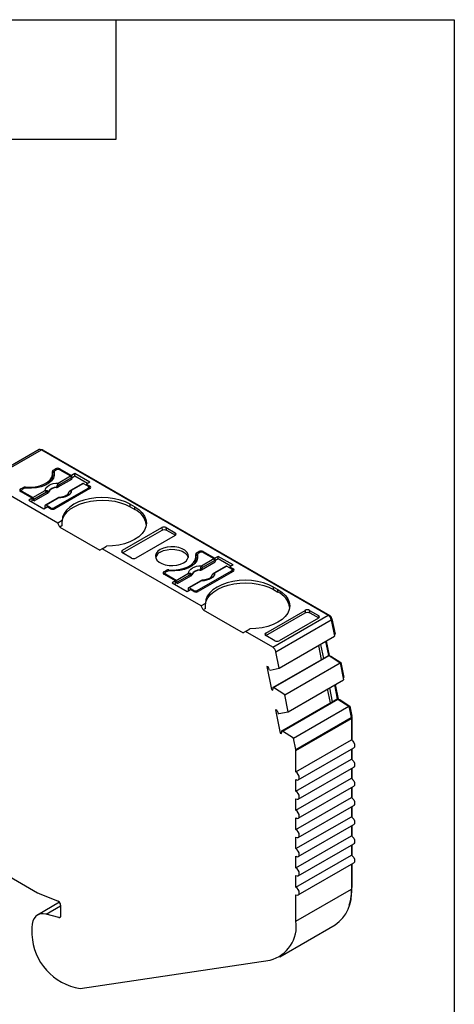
# Model space of a CAD drawing. Header units: millimetres. Extents: x 6 to 273, y 6 to 210.
# Tile 6 of 6: x 245 to 273, y 147 to 210. Entities that reach past the tile are written whole.
import ezdxf

# ---------------------------------------------------------------- set-up
doc = ezdxf.new("R2010")
doc.units = ezdxf.units.MM
doc.linetypes.add('SLD-Solid', pattern=[0])
doc.layers.add('TEXT', color=140, linetype='SLD-Solid', lineweight=25)

msp = doc.modelspace()

# ---------------------------------------------------------------- linework, layer by layer
for p, q in [((246.537, 182.098), (243.002, 180.057)), ((243.152, 180.042), (246.687, 182.083)), ((246.687, 182.083), (264.99, 171.517)), ((246.758, 182.042), (246.793, 182.062)), ((246.793, 182.062), (265.096, 171.496)), ((247.408, 180.389), (247.408, 180.553)), ((247.446, 180.787), (247.588, 180.869)), ((247.446, 180.624), (247.446, 180.787)), ((247.446, 180.624), (247.494, 180.651)), ((247.494, 180.665), (247.494, 180.502)), ((247.496, 180.649), (247.496, 180.485)), ((247.505, 180.44), (247.496, 180.485)), ((247.658, 180.808), (247.552, 180.747)), ((247.588, 180.869), (247.588, 180.767)), ((247.871, 180.869), (248.613, 180.44)), ((247.871, 180.808), (247.871, 180.869)), ((247.871, 180.808), (248.548, 180.417)), ((248.825, 180.563), (248.613, 180.44)), ((249.773, 180.016), (248.825, 180.563)), ((248.825, 180.4), (248.825, 180.563)), ((247.729, 177.399), (243.152, 180.042)), ((247.76, 179.709), (248.625, 180.209)), ((247.761, 179.962), (248.548, 180.417)), ((248.619, 180.301), (247.831, 179.847)), ((249.335, 179.939), (248.548, 179.484)), ((249.385, 179.934), (248.598, 179.479)), ((248.613, 180.44), (248.613, 180.33)), ((248.619, 180.301), (248.625, 180.209)), ((248.825, 180.4), (248.62, 180.281)), ((249.631, 179.934), (248.825, 180.4)), ((249.385, 179.934), (249.674, 179.767)), ((249.773, 180.016), (249.561, 179.893)), ((249.561, 179.893), (249.78, 179.767)), ((249.561, 179.893), (249.561, 179.832)), ((245.36, 179.583), (245.502, 179.665)), ((245.36, 179.42), (245.36, 179.583)), ((245.36, 179.42), (245.422, 179.456)), ((246.103, 178.991), (245.36, 179.42)), ((245.422, 179.481), (245.422, 179.384)), ((245.572, 179.604), (245.466, 179.542)), ((246.144, 179.029), (245.466, 179.42)), ((245.466, 179.42), (245.466, 179.359)), ((245.502, 179.665), (245.502, 179.563)), ((245.674, 179.635), (245.674, 179.697)), ((246.144, 179.029), (246.931, 179.483)), ((247.002, 179.368), (246.214, 178.913)), ((246.221, 178.821), (247.086, 179.32)), ((247.482, 178.379), (249.674, 179.644)), ((249.78, 179.604), (247.552, 178.318)), ((249.674, 179.542), (249.674, 179.644)), ((249.718, 179.568), (249.718, 179.706)), ((249.78, 179.604), (249.718, 179.639)), ((249.78, 179.604), (249.78, 179.767)), ((246.103, 178.991), (245.891, 178.869)), ((245.891, 178.869), (246.838, 178.322)), ((246.032, 178.787), (246.103, 178.828)), ((246.103, 178.828), (246.103, 178.991)), ((246.221, 178.821), (246.103, 178.889)), ((246.221, 178.821), (246.214, 178.913)), ((247.718, 179.005), (246.931, 178.551)), ((247.768, 179), (246.981, 178.546)), ((252.361, 178.603), (252.644, 178.44)), ((252.361, 178.44), (252.361, 178.603)), ((246.838, 178.322), (247.05, 178.444)), ((246.91, 178.512), (246.904, 178.427)), ((246.962, 178.393), (246.904, 178.427)), ((247.27, 178.379), (246.981, 178.546)), ((247.27, 178.318), (247.05, 178.444)), ((247.27, 178.318), (247.27, 178.379)), ((247.482, 178.379), (247.482, 178.291)), ((252.361, 178.44), (252.644, 178.277)), ((252.644, 178.277), (252.644, 178.44)), ((248.008, 177.56), (247.729, 177.399)), ((247.871, 177.154), (247.729, 177.399)), ((248.022, 177.242), (247.871, 177.154)), ((247.871, 177.154), (250.416, 175.685)), ((251.866, 175.665), (254.375, 177.113)), ((251.866, 175.501), (254.388, 176.957)), ((254.375, 177.113), (254.388, 176.957)), ((254.659, 177.114), (255.23, 176.783)), ((254.671, 176.957), (254.659, 177.114)), ((254.671, 176.957), (255.243, 176.627)), ((255.23, 176.783), (255.243, 176.627)), ((255.23, 176.62), (252.721, 175.171)), ((250.558, 175.766), (250.416, 175.685)), ((250.558, 175.766), (250.836, 175.927)), ((256.879, 172.117), (250.558, 175.766)), ((251.854, 175.494), (251.866, 175.665)), ((252.437, 175.171), (251.866, 175.501)), ((256.596, 175.505), (256.738, 175.587)), ((256.596, 175.342), (256.596, 175.505)), ((256.808, 175.526), (256.702, 175.464)), ((256.738, 175.587), (256.738, 175.485)), ((257.021, 175.587), (257.763, 175.158)), ((257.021, 175.526), (257.021, 175.587)), ((257.021, 175.526), (257.698, 175.134)), ((256.558, 175.107), (256.558, 175.27)), ((256.596, 175.342), (256.644, 175.369)), ((256.644, 175.383), (256.644, 175.219)), ((256.646, 175.366), (256.646, 175.203)), ((256.655, 175.158), (256.646, 175.203)), ((256.91, 174.427), (257.775, 174.927)), ((256.911, 174.68), (257.698, 175.134)), ((257.769, 175.019), (256.981, 174.565)), ((257.975, 175.281), (257.763, 175.158)), ((257.763, 175.158), (257.763, 175.048)), ((257.769, 175.019), (257.775, 174.927)), ((257.975, 175.117), (257.77, 174.999)), ((258.923, 174.734), (257.975, 175.281)), ((257.975, 175.117), (257.975, 175.281)), ((258.781, 174.652), (257.975, 175.117)), ((254.51, 174.301), (254.652, 174.383)), ((254.51, 174.138), (254.51, 174.301)), ((254.51, 174.138), (254.572, 174.174)), ((254.572, 174.199), (254.572, 174.102)), ((254.722, 174.321), (254.616, 174.26)), ((254.652, 174.383), (254.652, 174.281)), ((254.824, 174.353), (254.824, 174.415)), ((255.294, 173.747), (256.081, 174.201)), ((256.632, 173.097), (258.824, 174.362)), ((258.93, 174.321), (256.702, 173.036)), ((258.485, 174.656), (257.698, 174.202)), ((258.535, 174.651), (257.748, 174.197)), ((258.535, 174.651), (258.824, 174.485)), ((258.923, 174.734), (258.71, 174.611)), ((258.71, 174.611), (258.93, 174.485)), ((258.71, 174.611), (258.71, 174.55)), ((258.824, 174.26), (258.824, 174.362)), ((258.868, 174.286), (258.868, 174.423)), ((258.93, 174.321), (258.868, 174.357)), ((258.93, 174.321), (258.93, 174.485)), ((255.253, 173.709), (254.51, 174.138)), ((255.294, 173.747), (254.616, 174.138)), ((254.616, 174.138), (254.616, 174.076)), ((255.253, 173.709), (255.041, 173.587)), ((255.041, 173.587), (255.988, 173.04)), ((255.182, 173.505), (255.253, 173.546)), ((255.253, 173.546), (255.253, 173.709)), ((255.371, 173.539), (255.253, 173.607)), ((256.152, 174.086), (255.364, 173.631)), ((255.371, 173.539), (255.364, 173.631)), ((255.371, 173.539), (256.236, 174.038)), ((256.868, 173.723), (256.081, 173.268)), ((256.918, 173.718), (256.131, 173.263)), ((255.988, 173.04), (256.2, 173.162)), ((256.06, 173.23), (256.054, 173.145)), ((256.112, 173.111), (256.054, 173.145)), ((256.419, 173.097), (256.131, 173.263)), ((256.419, 173.036), (256.2, 173.162)), ((256.419, 173.036), (256.419, 173.097)), ((256.632, 173.097), (256.632, 173.009)), ((261.511, 173.321), (261.793, 173.158)), ((261.511, 173.158), (261.511, 173.321)), ((261.511, 173.158), (261.793, 172.995)), ((261.793, 172.995), (261.793, 173.158)), ((257.158, 172.278), (256.879, 172.117)), ((257.021, 171.872), (256.879, 172.117)), ((257.172, 171.96), (257.021, 171.872)), ((257.021, 171.872), (259.566, 170.403)), ((261.016, 170.383), (263.525, 171.831)), ((261.016, 170.219), (263.538, 171.675)), ((263.525, 171.831), (263.538, 171.675)), ((263.809, 171.831), (264.38, 171.501)), ((263.821, 171.675), (263.809, 171.831)), ((263.821, 171.675), (264.393, 171.345)), ((261.455, 169.476), (264.99, 171.517)), ((261.66, 169.176), (265.195, 171.217)), ((264.38, 171.338), (261.871, 169.889)), ((264.38, 171.501), (264.393, 171.345)), ((265.052, 171.471), (265.096, 171.496)), ((265.182, 171.267), (265.233, 171.296)), ((265.195, 171.217), (265.409, 170.175)), ((265.233, 171.296), (265.433, 170.318)), ((259.708, 170.484), (259.566, 170.403)), ((259.708, 170.484), (259.986, 170.645)), ((261.455, 169.476), (259.708, 170.484)), ((261.005, 170.228), (261.016, 170.383)), ((261.587, 169.889), (261.016, 170.219)), ((261.873, 168.134), (265.409, 170.175)), ((264.828, 169.839), (265.01, 168.95)), ((264.876, 169.867), (265.066, 168.94)), ((265.385, 170.29), (265.433, 170.318)), ((261.873, 168.134), (261.66, 169.176)), ((264.576, 168.7), (264.394, 169.589)), ((264.51, 169.656), (264.692, 168.766)), ((261.474, 166.909), (264.692, 168.766)), ((261.516, 166.898), (265.051, 168.939)), ((264.692, 168.766), (265.01, 168.95)), ((265.01, 168.95), (265.051, 168.939)), ((265.051, 168.939), (265.756, 168.475)), ((265.057, 168.935), (265.066, 168.94)), ((265.066, 168.94), (265.164, 168.914)), ((265.124, 168.891), (265.164, 168.914)), ((265.164, 168.914), (265.807, 168.491)), ((261.157, 168.219), (261.072, 168.242)), ((261.072, 168.242), (261.374, 166.767)), ((261.246, 168.026), (261.287, 168.015)), ((261.287, 168.015), (261.873, 168.134)), ((262.221, 166.434), (265.756, 168.475)), ((265.756, 168.475), (265.976, 167.402)), ((265.759, 168.463), (265.807, 168.491)), ((265.807, 168.491), (266, 167.546)), ((262.44, 165.361), (265.976, 167.402)), ((265.952, 167.518), (266, 167.546)), ((261.374, 166.767), (261.475, 166.825)), ((261.374, 166.767), (261.459, 166.744)), ((261.516, 166.898), (261.474, 166.909)), ((262.221, 166.434), (261.516, 166.898)), ((265.143, 165.927), (264.961, 166.817)), ((265.077, 166.884), (265.259, 165.994)), ((265.395, 167.067), (265.577, 166.178)), ((265.443, 167.095), (265.633, 166.168)), ((262.042, 164.137), (265.259, 165.994)), ((262.083, 164.126), (265.618, 166.167)), ((262.44, 165.361), (262.221, 166.434)), ((265.259, 165.994), (265.577, 166.178)), ((265.577, 166.178), (265.618, 166.167)), ((265.618, 166.167), (266.322, 165.704)), ((265.624, 166.163), (265.633, 166.168)), ((265.633, 166.168), (265.731, 166.142)), ((265.691, 166.119), (265.731, 166.142)), ((265.731, 166.142), (266.373, 165.719)), ((261.724, 165.447), (261.64, 165.47)), ((261.64, 165.47), (261.942, 163.995)), ((262.787, 163.663), (266.322, 165.704)), ((266.322, 165.704), (266.469, 164.987)), ((266.325, 165.691), (266.373, 165.719)), ((266.373, 165.719), (266.507, 165.067)), ((261.813, 165.254), (261.854, 165.243)), ((261.854, 165.243), (262.44, 165.361)), ((262.933, 162.946), (266.469, 164.987)), ((262.941, 162.879), (266.476, 164.92)), ((266.458, 165.039), (266.507, 165.067)), ((266.467, 164.996), (266.511, 165.022)), ((266.476, 164.92), (266.476, 163.555)), ((266.511, 165.022), (266.511, 163.531)), ((262.083, 164.126), (262.042, 164.137)), ((262.787, 163.663), (262.083, 164.126)), ((261.942, 163.995), (262.042, 164.053)), ((261.942, 163.995), (262.026, 163.972)), ((262.933, 162.946), (262.787, 163.663)), ((262.941, 161.514), (266.476, 163.555)), ((262.941, 161.514), (262.941, 162.879)), ((263.091, 161.009), (266.626, 163.05)), ((266.476, 162.964), (266.476, 162.33)), ((266.511, 162.984), (266.511, 162.306)), ((262.941, 160.289), (266.476, 162.33)), ((263.091, 159.784), (266.626, 161.825)), ((266.476, 161.739), (266.476, 161.105)), ((266.511, 161.759), (266.511, 161.082)), ((262.941, 159.064), (266.476, 161.105)), ((262.941, 160.289), (262.941, 161.024)), ((263.091, 158.56), (266.626, 160.601)), ((266.476, 160.514), (266.476, 159.881)), ((266.511, 160.534), (266.511, 159.857)), ((262.941, 157.84), (266.476, 159.881)), ((262.941, 159.064), (262.941, 159.799)), ((236.595, 159.486), (246.441, 153.802)), ((263.091, 157.335), (266.626, 159.376)), ((266.476, 159.289), (266.476, 158.656)), ((266.511, 159.31), (266.511, 158.632)), ((262.941, 156.615), (266.476, 158.656)), ((262.941, 157.84), (262.941, 158.574)), ((263.091, 156.11), (266.626, 158.151)), ((266.476, 158.064), (266.476, 157.431)), ((266.511, 158.085), (266.511, 157.407)), ((262.941, 155.39), (266.476, 157.431)), ((262.941, 156.615), (262.941, 157.35)), ((263.091, 154.885), (266.626, 156.926)), ((266.476, 156.84), (266.476, 156.206)), ((266.511, 156.86), (266.511, 156.182)), ((262.941, 154.165), (266.476, 156.206)), ((262.941, 155.39), (262.941, 156.125)), ((263.091, 153.66), (266.626, 155.701)), ((266.476, 155.615), (266.476, 154.034)), ((266.511, 155.635), (266.511, 154.136)), ((262.941, 154.165), (262.941, 154.9)), ((266.476, 154.115), (266.511, 154.136)), ((246.546, 153.75), (247.747, 153.265)), ((262.941, 151.993), (266.476, 154.034)), ((262.941, 151.993), (262.941, 153.675)), ((247.842, 153.188), (246.434, 152.375)), ((246.99, 152.425), (247.909, 152.956)), ((247.909, 153.01), (247.909, 152.304)), ((247.804, 152.207), (246.99, 152.425)), ((247.804, 152.207), (247.904, 152.265)), ((246.071, 151.572), (246.071, 151.327)), ((261.905, 149.703), (265.44, 151.744)), ((249.162, 147.69), (261.286, 149.491))]:
    msp.add_line(p, q)
at = {"flags": 128}
for points in [[(245.674, 179.697), (245.987, 179.688), (246.297, 179.716), (246.59, 179.781), (246.852, 179.88), (247.074, 180.008), (247.245, 180.159), (247.357, 180.328), (247.406, 180.507), (247.39, 180.688)], [(247.496, 180.649), (247.508, 180.465), (247.455, 180.283), (247.339, 180.112), (247.164, 179.958), (246.939, 179.828), (246.672, 179.727), (246.375, 179.66), (246.061, 179.629), (245.742, 179.636)], [(247.494, 180.502), (247.494, 180.499), (247.496, 180.485)], [(246.931, 179.483), (246.948, 179.576), (246.995, 179.666), (247.072, 179.749), (247.175, 179.821), (247.301, 179.881), (247.444, 179.925), (247.599, 179.953), (247.761, 179.962)], [(247.086, 179.32), (247.083, 179.356), (247.08, 179.384)], [(247.14, 179.396), (247.141, 179.388), (247.142, 179.382)], [(247.654, 179.677), (247.654, 179.686), (247.653, 179.692)], [(247.757, 179.774), (247.759, 179.738), (247.76, 179.709)], [(248.598, 179.479), (248.581, 179.386), (248.534, 179.296), (248.457, 179.213), (248.354, 179.141), (248.228, 179.081), (248.085, 179.037), (247.93, 179.01), (247.768, 179)], [(248.441, 179.383), (248.44, 179.384), (248.439, 179.386), (248.439, 179.387), (248.44, 179.388), (248.442, 179.387), (248.445, 179.386)], [(252.361, 178.603), (252.056, 178.754), (251.715, 178.874), (251.345, 178.963), (250.955, 179.017), (250.556, 179.035), (250.157, 179.016), (249.768, 178.962), (249.398, 178.874), (249.057, 178.753), (248.752, 178.602), (248.493, 178.426), (248.284, 178.229), (248.131, 178.015), (248.038, 177.79), (248.008, 177.56)], [(248.008, 177.399), (248.01, 177.468), (248.059, 177.693), (248.166, 177.911), (248.33, 178.116), (248.547, 178.305), (248.812, 178.472), (249.117, 178.614), (249.457, 178.727), (249.823, 178.809), (250.206, 178.857), (250.597, 178.871), (250.988, 178.85), (251.368, 178.795), (251.729, 178.707), (252.063, 178.587), (252.361, 178.44)], [(246.981, 178.546), (246.968, 178.552), (246.955, 178.555), (246.943, 178.555), (246.933, 178.552), (246.924, 178.546), (246.917, 178.537), (246.913, 178.525), (246.91, 178.512)], [(252.644, 178.44), (252.904, 178.264), (253.113, 178.067), (253.266, 177.854), (253.359, 177.629), (253.39, 177.398), (253.359, 177.168), (253.265, 176.943), (253.111, 176.73), (252.902, 176.533), (252.641, 176.357), (252.337, 176.207), (251.995, 176.087), (251.625, 175.999), (251.235, 175.945), (250.836, 175.927)], [(254.28, 175.72), (254.124, 175.604), (254.02, 175.471), (253.975, 175.327), (253.99, 175.182), (254.065, 175.042), (254.196, 174.917), (254.375, 174.814), (254.592, 174.738), (254.834, 174.695), (255.086, 174.686), (255.335, 174.712), (255.566, 174.772), (255.765, 174.862), (255.922, 174.977), (256.025, 175.111), (256.071, 175.254), (256.056, 175.4), (255.98, 175.54), (255.849, 175.665), (255.67, 175.768), (255.454, 175.844), (255.212, 175.887), (254.96, 175.896), (254.711, 175.87), (254.48, 175.81), (254.28, 175.72)], [(254.28, 175.556), (254.48, 175.646), (254.711, 175.706), (254.96, 175.733), (255.212, 175.724), (255.454, 175.68), (255.67, 175.605), (255.849, 175.501), (255.98, 175.376), (256.056, 175.237), (256.063, 175.209)], [(254.824, 174.415), (255.137, 174.406), (255.447, 174.434), (255.74, 174.499), (256.002, 174.598), (256.224, 174.726), (256.395, 174.877), (256.507, 175.046), (256.556, 175.225), (256.54, 175.405)], [(256.646, 175.366), (256.658, 175.182), (256.605, 175.001), (256.489, 174.83), (256.314, 174.676), (256.089, 174.545), (255.822, 174.445), (255.525, 174.378), (255.211, 174.347), (254.892, 174.354)], [(256.644, 175.219), (256.644, 175.216), (256.646, 175.203)], [(256.081, 174.201), (256.098, 174.294), (256.145, 174.384), (256.222, 174.467), (256.325, 174.539), (256.451, 174.599), (256.594, 174.643), (256.749, 174.67), (256.911, 174.68)], [(256.804, 174.395), (256.804, 174.404), (256.803, 174.41)], [(256.907, 174.492), (256.909, 174.456), (256.91, 174.427)], [(257.748, 174.197), (257.731, 174.104), (257.684, 174.014), (257.607, 173.931), (257.504, 173.859), (257.378, 173.799), (257.235, 173.755), (257.08, 173.727), (256.918, 173.718)], [(256.236, 174.038), (256.233, 174.074), (256.23, 174.101)], [(256.29, 174.114), (256.291, 174.106), (256.292, 174.099)], [(261.511, 173.321), (261.206, 173.471), (260.865, 173.592), (260.495, 173.681), (260.105, 173.734), (259.706, 173.752), (259.307, 173.734), (258.918, 173.68), (258.548, 173.591), (258.207, 173.47), (257.902, 173.32), (257.643, 173.144), (257.434, 172.947), (257.281, 172.733), (257.188, 172.508), (257.158, 172.278)], [(257.158, 172.117), (257.16, 172.186), (257.209, 172.411), (257.316, 172.628), (257.48, 172.834), (257.697, 173.023), (257.962, 173.19), (258.267, 173.332), (258.607, 173.445), (258.973, 173.527), (259.356, 173.575), (259.747, 173.589), (260.138, 173.568), (260.518, 173.513), (260.879, 173.425), (261.213, 173.305), (261.511, 173.158)], [(257.591, 174.101), (257.59, 174.102), (257.589, 174.104), (257.589, 174.105), (257.59, 174.105), (257.592, 174.105), (257.595, 174.104)], [(256.131, 173.263), (256.118, 173.27), (256.105, 173.273), (256.093, 173.273), (256.083, 173.27), (256.074, 173.263), (256.067, 173.255), (256.063, 173.243), (256.06, 173.23)], [(261.793, 173.158), (262.054, 172.982), (262.263, 172.785), (262.416, 172.572), (262.509, 172.347), (262.54, 172.116), (262.509, 171.886), (262.415, 171.661), (262.261, 171.448), (262.052, 171.251), (261.791, 171.075), (261.487, 170.925), (261.145, 170.805), (260.775, 170.716), (260.385, 170.663), (259.986, 170.645)], [(266.476, 163.555), (266.557, 163.49), (266.626, 163.397), (266.672, 163.291), (266.688, 163.188), (266.672, 163.103), (266.626, 163.05), (266.626, 163.05)], [(266.476, 162.33), (266.557, 162.265), (266.626, 162.172), (266.672, 162.066), (266.688, 161.963), (266.672, 161.878), (266.626, 161.825), (266.626, 161.825)], [(262.941, 161.024), (263.022, 160.996), (263.091, 161.009), (263.137, 161.062), (263.153, 161.147), (263.137, 161.25), (263.091, 161.356), (263.022, 161.448), (262.941, 161.514)], [(266.476, 161.105), (266.557, 161.04), (266.626, 160.947), (266.672, 160.841), (266.688, 160.738), (266.672, 160.654), (266.626, 160.601), (266.626, 160.601)], [(262.941, 159.799), (263.022, 159.771), (263.091, 159.784), (263.137, 159.837), (263.153, 159.922), (263.137, 160.025), (263.091, 160.131), (263.022, 160.224), (262.941, 160.289)], [(266.476, 159.881), (266.557, 159.815), (266.626, 159.722), (266.672, 159.616), (266.688, 159.513), (266.672, 159.429), (266.626, 159.376), (266.626, 159.376)], [(262.941, 158.574), (263.022, 158.546), (263.091, 158.56), (263.137, 158.613), (263.153, 158.697), (263.137, 158.8), (263.091, 158.906), (263.022, 158.999), (262.941, 159.064)], [(266.476, 158.656), (266.557, 158.59), (266.626, 158.497), (266.672, 158.391), (266.688, 158.288), (266.672, 158.204), (266.626, 158.151), (266.626, 158.151)], [(262.941, 157.35), (263.022, 157.321), (263.091, 157.335), (263.137, 157.388), (263.153, 157.472), (263.137, 157.575), (263.091, 157.681), (263.022, 157.774), (262.941, 157.84)], [(266.476, 157.431), (266.557, 157.365), (266.626, 157.273), (266.672, 157.167), (266.688, 157.064), (266.672, 156.979), (266.626, 156.926), (266.626, 156.926)], [(262.941, 156.125), (263.022, 156.097), (263.091, 156.11), (263.137, 156.163), (263.153, 156.247), (263.137, 156.35), (263.091, 156.456), (263.022, 156.549), (262.941, 156.615)], [(266.476, 156.206), (266.557, 156.141), (266.626, 156.048), (266.672, 155.942), (266.688, 155.839), (266.672, 155.754), (266.626, 155.701), (266.626, 155.701)], [(262.941, 154.9), (263.022, 154.872), (263.091, 154.885), (263.137, 154.938), (263.153, 155.023), (263.137, 155.126), (263.091, 155.232), (263.022, 155.324), (262.941, 155.39)], [(262.941, 153.675), (263.022, 153.647), (263.091, 153.66), (263.137, 153.713), (263.153, 153.798), (263.137, 153.901), (263.091, 154.007), (263.022, 154.1), (262.941, 154.165)], [(246.99, 152.425), (246.799, 152.456), (246.622, 152.445), (246.463, 152.391), (246.327, 152.296), (246.217, 152.163), (246.137, 151.995), (246.087, 151.796), (246.071, 151.572)], [(247.909, 152.304), (247.907, 152.279), (247.902, 152.256), (247.893, 152.237), (247.88, 152.222), (247.864, 152.211), (247.846, 152.205), (247.826, 152.203), (247.804, 152.207)]]:
    msp.add_lwpolyline(points, dxfattribs=at)
for centre, radius, start, end in [((246.6, 181.963), 0.148, 53.77491, 114.91465), ((246.734, 181.977), 0.104, 54.94802, 109.00604), ((247.481, 180.702), 0.0919, 112.11427, 189.09381), ((247.515, 180.499), 0.142, 119.04503, 139.60201), ((247.587, 180.661), 0.0925, 112.32046, 187.67416), ((247.729, 180.596), 0.307, 62.60967, 117.39033), ((247.764, 180.603), 0.231, 62.60967, 117.39033), ((246.853, 180.397), 0.555, 325.37128, 359.26032), ((247.677, 179.832), 0.155, 5.689, 57.19913), ((248.464, 180.286), 0.155, 5.689, 57.19913), ((249.356, 179.893), 0.0498, 54.01818, 114.67136), ((245.391, 179.502), 0.0873, 110.78342, 249.21658), ((245.49, 179.481), 0.0655, 110.78342, 249.21658), ((245.641, 179.398), 0.301, 83.66933, 117.59762), ((245.712, 179.338), 0.3, 84.14931, 117.63517), ((246.847, 179.352), 0.155, 5.689, 57.19913), ((246.972, 179.43), 0.118, 336.66803, 18.17484), ((247.642, 179.12), 0.573, 88.8448, 151.14983), ((247.642, 179.106), 0.571, 88.81364, 151.18098), ((247.435, 179.392), 0.5, 49.88215, 58.74261), ((248.569, 179.439), 0.0497, 54.01601, 114.69586), ((249.65, 179.706), 0.0655, 290.78342, 69.21658), ((249.749, 179.685), 0.0873, 290.7833, 69.2167), ((246.06, 178.898), 0.155, 5.689, 57.19913), ((247.739, 178.961), 0.0484, 53.10271, 115.58682), ((247.376, 178.584), 0.231, 242.60967, 297.39033), ((247.411, 178.591), 0.307, 242.60933, 297.39067), ((252.099, 177.088), 1.308, 10.1225, 65.3931), ((254.528, 175.042), 0.571, 115.72217, 162.96625), ((256.631, 175.42), 0.0919, 112.11427, 189.09381), ((256.737, 175.379), 0.0925, 112.32046, 187.67416), ((256.879, 175.314), 0.307, 62.60967, 117.39033), ((256.914, 175.321), 0.231, 62.60967, 117.39033), ((256.003, 175.114), 0.555, 325.37128, 359.26032), ((256.665, 175.217), 0.142, 119.04503, 139.60201), ((257.614, 175.004), 0.155, 5.689, 57.19913), ((254.541, 174.219), 0.0873, 110.78342, 249.21658), ((254.64, 174.199), 0.0655, 110.78342, 249.21658), ((254.791, 174.116), 0.301, 83.66933, 117.59762), ((254.862, 174.056), 0.3, 84.14931, 117.63517), ((255.997, 174.07), 0.155, 5.689, 57.19913), ((256.122, 174.148), 0.118, 336.66803, 18.17484), ((256.792, 173.838), 0.573, 88.8448, 151.14983), ((256.792, 173.824), 0.571, 88.81364, 151.18098), ((256.585, 174.11), 0.5, 49.88215, 58.74261), ((256.827, 174.549), 0.155, 5.689, 57.19913), ((257.718, 174.157), 0.0497, 54.01601, 114.69586), ((258.506, 174.611), 0.0498, 54.01818, 114.67136), ((258.8, 174.423), 0.0655, 290.78342, 69.21658), ((258.899, 174.403), 0.0873, 290.7833, 69.2167), ((255.21, 173.616), 0.155, 5.689, 57.19913), ((256.889, 173.679), 0.0484, 53.10271, 115.58682), ((256.526, 173.302), 0.231, 242.60967, 297.39033), ((256.561, 173.309), 0.307, 242.60933, 297.39067), ((261.249, 171.806), 1.308, 10.1225, 65.3931), ((264.735, 171.122), 0.47, 11.62788, 57.0661), ((264.926, 171.233), 0.313, 11.62788, 57.0661), ((261.199, 169.081), 0.47, 11.62788, 57.0661), ((260.447, 167.775), 0.837, 17.47941, 32.05755), ((261.078, 166.864), 0.399, 342.53288, 6.51389), ((261.014, 165.003), 0.837, 17.47941, 32.05755), ((266.137, 164.918), 0.339, 0.3464, 11.86557), ((266.286, 165.02), 0.226, 0.34659, 11.86556), ((261.646, 164.092), 0.399, 342.53288, 6.51389), ((262.602, 162.877), 0.339, 0.3464, 11.86557), ((262.945, 154.085), 3.566, 342.27549, 0.81649), ((246.863, 154.528), 0.839, 239.84979, 247.82784), ((264.033, 153.76), 2.458, 304.91678, 6.3954), ((247.611, 152.999), 0.299, 2.03164, 62.89674), ((260.715, 151.666), 2.249, 284.71239, 8.34343), ((247.898, 151.331), 1.827, 180.10726, 186.5483), ((249.702, 151.272), 3.622, 182.36731, 261.43138)]:
    msp.add_arc(centre, radius, start, end)
for points in [[(247.761, 179.962), (247.734, 179.931), (247.71, 179.882), (247.694, 179.819)], [(247.831, 179.847), (247.804, 179.831), (247.777, 179.807), (247.757, 179.774)], [(247.08, 179.384), (247.057, 179.391), (247.029, 179.384), (247.002, 179.368)], [(247.08, 179.384), (247.112, 179.388), (247.132, 179.392), (247.14, 179.396)], [(247.694, 179.819), (247.683, 179.773), (247.669, 179.73), (247.653, 179.692)], [(248.022, 177.242), (248.013, 177.35), (248.008, 177.457), (248.008, 177.56)], [(256.844, 174.537), (256.833, 174.491), (256.819, 174.448), (256.803, 174.41)], [(256.911, 174.68), (256.884, 174.649), (256.86, 174.6), (256.844, 174.537)], [(256.981, 174.565), (256.954, 174.549), (256.927, 174.525), (256.907, 174.492)], [(256.23, 174.101), (256.207, 174.109), (256.179, 174.102), (256.152, 174.086)], [(256.23, 174.101), (256.262, 174.105), (256.282, 174.11), (256.29, 174.114)], [(257.172, 171.96), (257.163, 172.068), (257.158, 172.174), (257.158, 172.278)]]:
    msp.add_open_spline(points, degree=3)
for points, knots in [([(246.931, 179.483), (246.945, 179.486), (246.973, 179.493), (247.014, 179.492), (247.052, 179.485), (247.074, 179.473), (247.084, 179.467)], [0, 0, 0, 0, 0.251221, 0.500849, 0.763425, 1, 1, 1, 1]), ([(247.084, 179.467), (247.092, 179.462), (247.109, 179.449), (247.129, 179.425), (247.136, 179.406), (247.14, 179.396)], [0, 0, 0, 0, 0.265902, 0.599333, 1, 1, 1, 1]), ([(247.086, 179.32), (247.091, 179.323), (247.095, 179.326), (247.099, 179.329), (247.104, 179.331), (247.107, 179.334), (247.111, 179.338), (247.115, 179.341), (247.118, 179.344), (247.121, 179.347), (247.122, 179.349), (247.124, 179.35), (247.125, 179.352), (247.128, 179.355), (247.131, 179.359), (247.133, 179.362), (247.134, 179.364), (247.135, 179.366), (247.136, 179.368), (247.138, 179.372), (247.14, 179.377), (247.142, 179.382)], [0, 0, 0, 0, 0.0000193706, 0.0000193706, 0.0000193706, 0.0000387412, 0.0000387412, 0.0000387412, 0.0000581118, 0.0000581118, 0.0000581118, 0.0000677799, 0.0000677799, 0.0000677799, 0.0000871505, 0.0000871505, 0.0000871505, 0.0000968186, 0.0000968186, 0.0000968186, 0.0001214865, 0.0001214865, 0.0001214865, 0.0001214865]), ([(247.757, 179.774), (247.745, 179.762), (247.715, 179.732), (247.677, 179.707), (247.653, 179.692)], [0, 0, 0, 0, 0.389276, 1, 1, 1, 1]), ([(247.654, 179.677), (247.66, 179.678), (247.667, 179.679), (247.673, 179.68), (247.679, 179.681), (247.685, 179.682), (247.691, 179.683), (247.697, 179.685), (247.703, 179.686), (247.709, 179.688), (247.712, 179.689), (247.715, 179.69), (247.718, 179.691), (247.723, 179.692), (247.729, 179.694), (247.734, 179.697), (247.737, 179.698), (247.739, 179.699), (247.742, 179.7), (247.748, 179.703), (247.754, 179.706), (247.76, 179.709)], [0, 0, 0, 0, 0.0000193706, 0.0000193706, 0.0000193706, 0.0000387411, 0.0000387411, 0.0000387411, 0.0000581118, 0.0000581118, 0.0000581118, 0.0000677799, 0.0000677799, 0.0000677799, 0.0000871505, 0.0000871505, 0.0000871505, 0.0000968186, 0.0000968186, 0.0000968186, 0.0001214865, 0.0001214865, 0.0001214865, 0.0001214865]), ([(248.393, 179.293), (248.388, 179.281), (248.379, 179.254), (248.32, 179.19), (248.213, 179.124), (248.064, 179.071), (247.928, 179.043), (247.845, 179.041), (247.822, 179.04)], [0, 0, 0, 0, 0.164111, 0.344717, 0.537733, 0.730731, 0.926871, 1, 1, 1, 1]), ([(248.445, 179.386), (248.437, 179.377), (248.42, 179.356), (248.4, 179.317), (248.393, 179.285), (248.389, 179.268)], [0, 0, 0, 0, 0.265902, 0.599333, 1, 1, 1, 1]), ([(248.548, 179.484), (248.526, 179.47), (248.487, 179.445), (248.454, 179.405), (248.439, 179.387)], [0, 0, 0, 0, 0.553024, 1, 1, 1, 1]), ([(248.598, 179.479), (248.584, 179.475), (248.556, 179.465), (248.515, 179.444), (248.477, 179.417), (248.455, 179.396), (248.445, 179.386)], [0, 0, 0, 0, 0.251221, 0.500849, 0.763425, 1, 1, 1, 1]), ([(247.821, 179.038), (247.804, 179.036), (247.771, 179.032), (247.735, 179.014), (247.718, 179.005)], [0, 0, 0, 0, 0.512278, 1, 1, 1, 1]), ([(247.768, 179), (247.781, 179.014), (247.801, 179.035), (247.816, 179.037), (247.821, 179.037)], [0, 0, 0, 0, 0.682117, 1, 1, 1, 1]), ([(247.821, 179.037), (247.822, 179.038), (247.827, 179.039), (247.831, 179.036), (247.835, 179.034)], [0, 0, 0, 0, 0.17328, 1, 1, 1, 1]), ([(254.659, 177.114), (254.625, 177.133), (254.573, 177.147), (254.462, 177.147), (254.409, 177.133), (254.375, 177.113)], [0, 0, 0, 0, 0.5, 0.5, 1, 1, 1, 1]), ([(254.388, 176.957), (254.421, 176.976), (254.474, 176.991), (254.585, 176.991), (254.638, 176.977), (254.671, 176.957)], [0, 0, 0, 0, 0.5, 0.5, 1, 1, 1, 1]), ([(255.23, 176.62), (255.263, 176.639), (255.289, 176.67), (255.289, 176.734), (255.264, 176.764), (255.23, 176.783)], [0, 0, 0, 0, 0.5, 0.5, 1, 1, 1, 1]), ([(251.866, 175.665), (251.833, 175.645), (251.807, 175.615), (251.807, 175.551), (251.832, 175.52), (251.866, 175.501)], [0, 0, 0, 0, 0.5, 0.5, 1, 1, 1, 1]), ([(252.437, 175.171), (252.471, 175.152), (252.524, 175.137), (252.634, 175.137), (252.687, 175.152), (252.721, 175.171)], [0, 0, 0, 0, 0.5, 0.5, 1, 1, 1, 1]), ([(256.081, 174.201), (256.095, 174.204), (256.123, 174.211), (256.164, 174.21), (256.202, 174.203), (256.224, 174.191), (256.234, 174.185)], [0, 0, 0, 0, 0.251221, 0.500849, 0.763425, 1, 1, 1, 1]), ([(256.234, 174.185), (256.242, 174.179), (256.259, 174.167), (256.279, 174.143), (256.286, 174.124), (256.29, 174.114)], [0, 0, 0, 0, 0.265902, 0.599333, 1, 1, 1, 1]), ([(256.907, 174.492), (256.895, 174.48), (256.865, 174.45), (256.827, 174.425), (256.803, 174.41)], [0, 0, 0, 0, 0.389276, 1, 1, 1, 1]), ([(256.804, 174.395), (256.81, 174.396), (256.817, 174.397), (256.823, 174.398), (256.829, 174.399), (256.835, 174.4), (256.841, 174.401), (256.847, 174.403), (256.853, 174.404), (256.859, 174.406), (256.862, 174.407), (256.865, 174.407), (256.868, 174.408), (256.873, 174.41), (256.879, 174.412), (256.884, 174.414), (256.887, 174.415), (256.889, 174.417), (256.892, 174.418), (256.898, 174.421), (256.904, 174.424), (256.91, 174.427)], [0, 0, 0, 0, 0.0000193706, 0.0000193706, 0.0000193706, 0.0000387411, 0.0000387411, 0.0000387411, 0.0000581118, 0.0000581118, 0.0000581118, 0.0000677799, 0.0000677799, 0.0000677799, 0.0000871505, 0.0000871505, 0.0000871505, 0.0000968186, 0.0000968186, 0.0000968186, 0.0001214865, 0.0001214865, 0.0001214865, 0.0001214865]), ([(257.698, 174.202), (257.676, 174.188), (257.637, 174.163), (257.604, 174.123), (257.589, 174.105)], [0, 0, 0, 0, 0.553024, 1, 1, 1, 1]), ([(257.748, 174.197), (257.734, 174.192), (257.706, 174.183), (257.665, 174.161), (257.627, 174.135), (257.605, 174.114), (257.595, 174.104)], [0, 0, 0, 0, 0.251221, 0.500849, 0.763425, 1, 1, 1, 1]), ([(256.236, 174.038), (256.241, 174.041), (256.245, 174.044), (256.249, 174.046), (256.253, 174.049), (256.257, 174.052), (256.261, 174.055), (256.265, 174.058), (256.268, 174.062), (256.271, 174.065), (256.272, 174.067), (256.274, 174.068), (256.275, 174.07), (256.278, 174.073), (256.281, 174.077), (256.283, 174.08), (256.284, 174.082), (256.285, 174.084), (256.286, 174.086), (256.288, 174.09), (256.29, 174.095), (256.292, 174.099)], [0, 0, 0, 0, 0.0000193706, 0.0000193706, 0.0000193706, 0.0000387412, 0.0000387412, 0.0000387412, 0.0000581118, 0.0000581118, 0.0000581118, 0.0000677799, 0.0000677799, 0.0000677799, 0.0000871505, 0.0000871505, 0.0000871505, 0.0000968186, 0.0000968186, 0.0000968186, 0.0001214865, 0.0001214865, 0.0001214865, 0.0001214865]), ([(256.971, 173.756), (256.954, 173.754), (256.924, 173.751), (256.892, 173.735), (256.878, 173.728)], [0, 0, 0, 0, 0.5685373, 1, 1, 1, 1]), ([(256.918, 173.718), (256.931, 173.732), (256.951, 173.752), (256.966, 173.754), (256.971, 173.755)], [0, 0, 0, 0, 0.682117, 1, 1, 1, 1]), ([(256.971, 173.755), (256.972, 173.755), (256.977, 173.757), (256.981, 173.754), (256.985, 173.752)], [0, 0, 0, 0, 0.17328, 1, 1, 1, 1]), ([(257.543, 174.011), (257.538, 173.999), (257.529, 173.972), (257.47, 173.908), (257.363, 173.841), (257.214, 173.789), (257.078, 173.761), (256.995, 173.758), (256.972, 173.758)], [0, 0, 0, 0, 0.164111, 0.344717, 0.537733, 0.730731, 0.926871, 1, 1, 1, 1]), ([(257.595, 174.104), (257.587, 174.095), (257.57, 174.074), (257.55, 174.035), (257.542, 174.003), (257.539, 173.986)], [0, 0, 0, 0, 0.265902, 0.599333, 1, 1, 1, 1]), ([(263.809, 171.831), (263.775, 171.851), (263.722, 171.865), (263.612, 171.865), (263.559, 171.85), (263.525, 171.831)], [0, 0, 0, 0, 0.5, 0.5, 1, 1, 1, 1]), ([(263.538, 171.675), (263.571, 171.694), (263.624, 171.709), (263.735, 171.709), (263.788, 171.694), (263.821, 171.675)], [0, 0, 0, 0, 0.5, 0.5, 1, 1, 1, 1]), ([(264.38, 171.338), (264.413, 171.357), (264.439, 171.388), (264.439, 171.452), (264.414, 171.482), (264.38, 171.501)], [0, 0, 0, 0, 0.5, 0.5, 1, 1, 1, 1]), ([(261.016, 170.383), (260.983, 170.363), (260.957, 170.333), (260.957, 170.269), (260.982, 170.238), (261.016, 170.219)], [0, 0, 0, 0, 0.5, 0.5, 1, 1, 1, 1]), ([(261.587, 169.889), (261.621, 169.87), (261.674, 169.855), (261.784, 169.855), (261.837, 169.87), (261.871, 169.889)], [0, 0, 0, 0, 0.5, 0.5, 1, 1, 1, 1])]:
    msp.add_open_spline(points, degree=3, knots=knots)
at = {"layer": 'TEXT'}
for p, q in [((6.35, 209.55), (273.05, 209.55)), ((251.46, 201.93), (251.46, 209.55)), ((273.05, 209.55), (273.05, 6.35)), ((243.84, 201.93), (251.46, 201.93))]:
    msp.add_line(p, q, dxfattribs=at)

doc.saveas('drawing.dxf')
